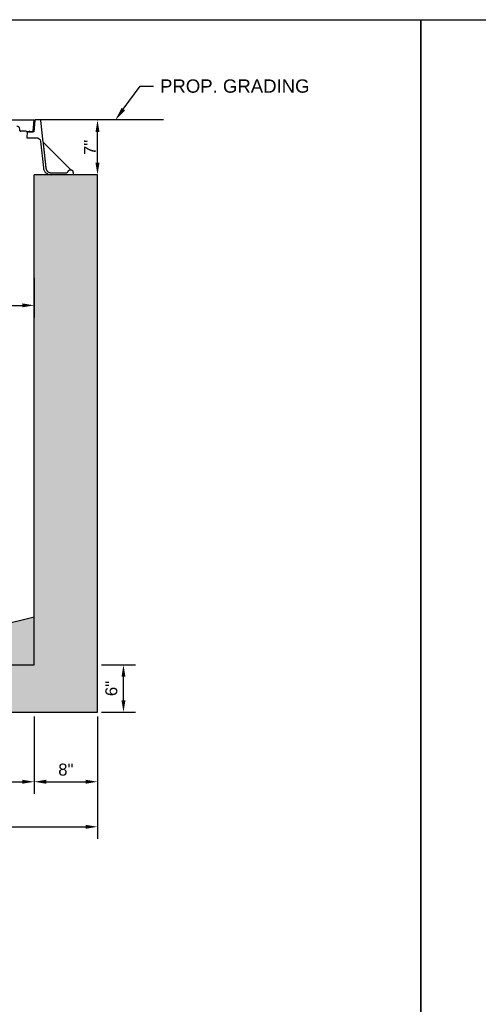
# Model space of a CAD drawing. Header units: feet. Extents: x 6 to 310, y -41 to 128.
# Tile 44 of 44: x 275.25 to 280.08, y 14 to 24.37. Entities that reach past the tile are written whole.
import ezdxf
from ezdxf import colors
from ezdxf.entities.mleader import LeaderData, LeaderLine
from ezdxf.math import Vec2, Vec3

# ---------------------------------------------------------------- set-up
doc = ezdxf.new("R2010")
doc.units = ezdxf.units.FT
doc.header["$MEASUREMENT"] = 0
doc.layers.add('COLUMNS', color=6, linetype='Continuous', plot=False)
for name, color, linetype in [('D-HATCH-PATT', 247, 'Continuous'), ('D-TEXT', 9, 'Continuous'), ('DETAIL', 1, 'Continuous')]:
    doc.layers.add(name, color=color, linetype=linetype)
doc.styles.get("Standard").update_dxf_attribs({"font": 'ARIAL_0.TTF'})
doc.dimstyles.get("Standard").update_dxf_attribs({"dimtxt": 0.18, "dimasz": 0.18, "dimexe": 0.18, "dimexo": 0.0625, "dimgap": 0.09, "dimtad": 0, "dimtih": 1, "dimtoh": 1, "dimdec": 4, "dimzin": 0, "dimdsep": 46, "dimtxsty": 'Standard', "dimcen": 0.09, "dimadec": 0, "dimazin": 0, "dimtfac": 1, "dimtdec": 4, "dimtofl": 0, "dimtmove": 0, "dimatfit": 3, "dimfxl": 1, "dimtolj": 1, "dimtzin": 0, "dimarcsym": 0})
pattern_1 = [(49.99999999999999, (-552.9135316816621, 14.35750776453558), (0.1793150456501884, -0.0156880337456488), [0.01875, -0.20625]), (355, (-552.9135316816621, 14.35750776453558), (-0.03468783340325, 0.188048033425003), [0.015, -0.165]), (100.45144446, (-552.8985887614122, 14.35620042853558), (0.144627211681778, 0.1723599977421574), [0.01593504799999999, -0.1752855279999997]), (46.1842, (-552.9135316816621, 14.40750776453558), (0.2668103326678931, -0.0413798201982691), [0.02812499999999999, -0.3093749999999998]), (96.63563549, (-552.8912974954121, 14.40405943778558), (0.2336654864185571, 0.2435296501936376), [0.0239025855, -0.26292844]), (351.1841639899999, (-552.9135316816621, 14.40750776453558), (0.2336654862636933, 0.2435296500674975), [0.0225, -0.24750000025]), (21, (-552.8885316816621, 14.39500776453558), (0.1492267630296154, -0.1006547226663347), [0.01875, -0.20625]), (326, (-552.8885316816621, 14.39500776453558), (0.0608288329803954, 0.1812875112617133), [0.015, -0.165]), (71.45144474, (-552.8760961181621, 14.38661987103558), (0.2100555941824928, 0.0806327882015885), [0.0159350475, -0.175285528]), (37.50000000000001, (-552.9135316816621, 14.35750776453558), (0.0030399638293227, 0.0832234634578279), [0, -0.163, 0, -0.1675, 0, -0.165625]), (7.499999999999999, (-552.9135316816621, 14.35750776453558), (0.0657673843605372, 0.0986029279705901), [0, -0.0955, 0, -0.15925, 0, -0.063125]), (327.5, (-552.9692816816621, 14.35750776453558), (0.1334556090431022, -0.0056387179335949), [0, -0.0625, 0, -0.195, 0, -0.25875]), (317.5, (-552.9942816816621, 14.35750776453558), (0.1457965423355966, 0.0250262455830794), [0, -0.08125, 0, -0.1295, 0, -0.18375])]

# ---------------------------------------------------------------- blocks, each defined once
blk = doc.blocks.new('*D55')
at = {"layer": 'D-TEXT', "color": 0, "linetype": 'Continuous', "lineweight": -2, "transparency": 16777216}
for p, q in [((269.8979413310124, 17.03339431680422), (269.8979413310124, 16.21848792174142)), ((275.3986079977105, 17.03339431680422), (275.3986079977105, 16.21848792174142)), ((270.0239413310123, 16.34448792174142), (275.2726079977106, 16.34448792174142))]:
    blk.add_line(p, q, dxfattribs=at)
at = {"layer": 'D-TEXT', "color": 0, "linetype": 'Continuous', "transparency": 16777216}
for points in [[(270.0239413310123, 16.36548792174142), (270.0239413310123, 16.32348792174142), (269.8979413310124, 16.34448792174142)], [(275.2726079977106, 16.36548792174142), (275.2726079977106, 16.32348792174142), (275.3986079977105, 16.34448792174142)]]:
    blk.add_solid(points, dxfattribs=at)
at = {"layer": 'Defpoints', "color": 0, "linetype": 'Continuous', "transparency": 16777216}
for p in [(269.8979413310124, 17.07714431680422), (275.3986079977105, 17.07714431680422), (275.3986079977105, 16.34448792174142)]:
    blk.add_point(p, dxfattribs=at)
at = {"layer": 'D-TEXT', "color": 0, "linetype": 'Continuous', "transparency": 16777216, "insert": (272.6482746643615, 16.47182011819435), "char_height": 0.126, "attachment_point": 5}
blk.add_mtext('\\A1;5\'-6"', dxfattribs=at)
blk = doc.blocks.new('*D59')
at = {"layer": 'D-TEXT', "color": 0, "linetype": 'Continuous', "lineweight": -2, "transparency": 16777216}
for p, q in [((273.1486079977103, 21.65481489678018), (273.1486079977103, 21.23816638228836)), ((275.3986079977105, 21.65481489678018), (275.3986079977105, 21.23816638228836)), ((273.2746079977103, 21.36416638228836), (275.2726079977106, 21.36416638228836))]:
    blk.add_line(p, q, dxfattribs=at)
at = {"layer": 'D-TEXT', "color": 0, "linetype": 'Continuous', "transparency": 16777216}
for points in [[(273.2746079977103, 21.38516638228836), (273.2746079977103, 21.34316638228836), (273.1486079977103, 21.36416638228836)], [(275.2726079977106, 21.38516638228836), (275.2726079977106, 21.34316638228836), (275.3986079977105, 21.36416638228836)]]:
    blk.add_solid(points, dxfattribs=at)
at = {"layer": 'Defpoints', "color": 0, "linetype": 'Continuous', "transparency": 16777216}
for p in [(273.1486079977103, 21.69856489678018), (275.3986079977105, 21.69856489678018), (275.3986079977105, 21.36416638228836)]:
    blk.add_point(p, dxfattribs=at)
at = {"layer": 'D-TEXT', "color": 0, "linetype": 'Continuous', "transparency": 16777216, "insert": (274.2736079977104, 21.44604155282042), "char_height": 0.126, "attachment_point": 5}
blk.add_mtext('\\A1;2\'-3"', dxfattribs=at)
blk = doc.blocks.new('*D47')
at = {"layer": 'D-TEXT', "color": 0, "linetype": 'Continuous', "lineweight": -2, "transparency": 16777216}
for p, q in [((269.2319413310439, 17.03339431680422), (269.2319413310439, 15.74358054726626)), ((276.0652746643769, 17.03339431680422), (276.0652746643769, 15.74358054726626)), ((269.3579413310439, 15.86958054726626), (275.939274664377, 15.86958054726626))]:
    blk.add_line(p, q, dxfattribs=at)
at = {"layer": 'D-TEXT', "color": 0, "linetype": 'Continuous', "transparency": 16777216}
for points in [[(269.3579413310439, 15.89058054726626), (269.3579413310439, 15.84858054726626), (269.2319413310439, 15.86958054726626)], [(275.939274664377, 15.89058054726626), (275.939274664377, 15.84858054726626), (276.0652746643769, 15.86958054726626)]]:
    blk.add_solid(points, dxfattribs=at)
at = {"layer": 'Defpoints', "color": 0, "linetype": 'Continuous', "transparency": 16777216}
for p in [(269.2319413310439, 17.07714431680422), (276.0652746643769, 17.07714431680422), (276.0652746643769, 15.86958054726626)]:
    blk.add_point(p, dxfattribs=at)
at = {"layer": 'D-TEXT', "color": 0, "linetype": 'Continuous', "transparency": 16777216, "insert": (272.6486079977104, 15.99691274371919), "char_height": 0.126, "attachment_point": 5}
blk.add_mtext('\\A1;6\'-10"', dxfattribs=at)
blk = doc.blocks.new('*D49')
at = {"layer": 'D-TEXT', "color": 0, "linetype": 'Continuous', "lineweight": -2, "transparency": 16777216}
for p, q in [((275.3986079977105, 17.03339431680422), (275.3986079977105, 16.21848792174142)), ((276.0652746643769, 17.03339431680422), (276.0652746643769, 16.21848792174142)), ((275.5246079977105, 16.34448792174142), (275.939274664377, 16.34448792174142))]:
    blk.add_line(p, q, dxfattribs=at)
at = {"layer": 'D-TEXT', "color": 0, "linetype": 'Continuous', "transparency": 16777216}
for points in [[(275.5246079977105, 16.36548792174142), (275.5246079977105, 16.32348792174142), (275.3986079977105, 16.34448792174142)], [(275.939274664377, 16.36548792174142), (275.939274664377, 16.32348792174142), (276.0652746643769, 16.34448792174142)]]:
    blk.add_solid(points, dxfattribs=at)
at = {"layer": 'Defpoints', "color": 0, "linetype": 'Continuous', "transparency": 16777216}
for p in [(275.3986079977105, 17.07714431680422), (276.0652746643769, 17.07714431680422), (276.0652746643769, 16.34448792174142)]:
    blk.add_point(p, dxfattribs=at)
at = {"layer": 'D-TEXT', "color": 0, "linetype": 'Continuous', "transparency": 16777216, "insert": (275.7319413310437, 16.47182011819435), "char_height": 0.126, "attachment_point": 5}
blk.add_mtext('\\A1;8"', dxfattribs=at)
blk = doc.blocks.new('*D50')
at = {"layer": 'D-TEXT', "color": 0, "linetype": 'Continuous', "lineweight": -2, "transparency": 16777216}
for p, q in [((276.109024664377, 17.57714431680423), (276.4649418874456, 17.57714431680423)), ((276.3389418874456, 17.20314431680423), (276.3389418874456, 17.45114431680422)), ((276.109024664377, 17.07714431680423), (276.4649418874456, 17.07714431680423))]:
    blk.add_line(p, q, dxfattribs=at)
at = {"layer": 'D-TEXT', "color": 0, "linetype": 'Continuous', "transparency": 16777216}
for points in [[(276.3179418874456, 17.45114431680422), (276.3599418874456, 17.45114431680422), (276.3389418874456, 17.57714431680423)], [(276.3179418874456, 17.20314431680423), (276.3599418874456, 17.20314431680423), (276.3389418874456, 17.07714431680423)]]:
    blk.add_solid(points, dxfattribs=at)
at = {"layer": 'Defpoints', "color": 0, "linetype": 'Continuous', "transparency": 16777216}
for p in [(276.0652746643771, 17.57714431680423), (276.3389418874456, 17.57714431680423), (276.0652746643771, 17.07714431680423)]:
    blk.add_point(p, dxfattribs=at)
at = {"layer": 'D-TEXT', "color": 0, "linetype": 'Continuous', "transparency": 16777216, "insert": (276.2116096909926, 17.32714431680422), "char_height": 0.126, "attachment_point": 5, "rotation": 90}
blk.add_mtext('\\A1;6"', dxfattribs=at)
blk = doc.blocks.new('*D52')
at = {"layer": 'D-TEXT', "color": 0, "linetype": 'Continuous', "lineweight": -2, "transparency": 16777216}
for p, q in [((276.0215246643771, 23.3183740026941), (275.9392746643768, 23.3183740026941)), ((276.0652746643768, 22.86624900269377), (276.0652746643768, 23.1923740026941)), ((276.0215246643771, 22.74024900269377), (275.9392746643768, 22.74024900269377))]:
    blk.add_line(p, q, dxfattribs=at)
at = {"layer": 'D-TEXT', "color": 0, "linetype": 'Continuous', "transparency": 16777216}
for points in [[(276.0442746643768, 23.1923740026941), (276.0862746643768, 23.1923740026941), (276.0652746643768, 23.3183740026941)], [(276.0442746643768, 22.86624900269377), (276.0862746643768, 22.86624900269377), (276.0652746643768, 22.74024900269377)]]:
    blk.add_solid(points, dxfattribs=at)
at = {"layer": 'Defpoints', "color": 0, "linetype": 'Continuous', "transparency": 16777216}
for p in [(276.0652746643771, 23.3183740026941), (276.0652746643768, 23.3183740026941), (276.0652746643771, 22.74024900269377)]:
    blk.add_point(p, dxfattribs=at)
at = {"layer": 'D-TEXT', "color": 0, "linetype": 'Continuous', "transparency": 16777216, "insert": (275.9847746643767, 23.02931150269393), "char_height": 0.126, "attachment_point": 5, "rotation": 90}
blk.add_mtext('\\A1;7"', dxfattribs=at)

msp = doc.modelspace()

# ---------------------------------------------------------------- hatches: boundary and pattern name
at = {"layer": 'D-HATCH-PATT'}
h = msp.add_hatch(dxfattribs=at)
h.set_pattern_fill('AR-CONC', color=256, scale=0.025)
h.set_pattern_definition(pattern_1)
h.paths.add_polyline_path([(276.0652746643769, 22.74024900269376), (275.3986079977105, 22.74024900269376), (275.3986079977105, 17.57714431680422), (276.0652746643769, 17.57714431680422)])
h = msp.add_hatch(dxfattribs=at)
h.set_pattern_fill('AR-CONC', color=256, scale=0.025)
h.set_pattern_definition([(49.99999999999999, (-552.1634650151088, 14.35750776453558), (0.1793150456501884, -0.0156880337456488), [0.01875, -0.20625]), (355, (-552.1634650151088, 14.35750776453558), (-0.03468783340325, 0.188048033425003), [0.015, -0.165]), (100.45144446, (-552.1485220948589, 14.35620042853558), (0.144627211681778, 0.1723599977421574), [0.01593504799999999, -0.1752855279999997]), (46.1842, (-552.1634650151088, 14.40750776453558), (0.2668103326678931, -0.0413798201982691), [0.02812499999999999, -0.3093749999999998]), (96.63563549, (-552.1412308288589, 14.40405943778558), (0.2336654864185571, 0.2435296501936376), [0.0239025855, -0.26292844]), (351.1841639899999, (-552.1634650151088, 14.40750776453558), (0.2336654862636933, 0.2435296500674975), [0.0225, -0.24750000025]), (21, (-552.1384650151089, 14.39500776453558), (0.1492267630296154, -0.1006547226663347), [0.01875, -0.20625]), (326, (-552.1384650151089, 14.39500776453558), (0.0608288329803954, 0.1812875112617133), [0.015, -0.165]), (71.45144474, (-552.1260294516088, 14.38661987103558), (0.2100555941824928, 0.0806327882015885), [0.0159350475, -0.175285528]), (37.50000000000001, (-552.1634650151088, 14.35750776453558), (0.0030399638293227, 0.0832234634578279), [0, -0.163, 0, -0.1675, 0, -0.165625]), (7.499999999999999, (-552.1634650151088, 14.35750776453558), (0.0657673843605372, 0.0986029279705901), [0, -0.0955, 0, -0.15925, 0, -0.063125]), (327.5, (-552.2192150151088, 14.35750776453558), (0.1334556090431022, -0.0056387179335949), [0, -0.0625, 0, -0.195, 0, -0.25875]), (317.5, (-552.2442150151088, 14.35750776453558), (0.1457965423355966, 0.0250262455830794), [0, -0.08125, 0, -0.1295, 0, -0.18375])])
edge = h.paths.add_edge_path()
edge.add_arc((272.352886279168, 31.55209147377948), 13.81145661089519, 271.21643511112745, 282.7396590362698, ccw=False)
edge.add_arc((272.5543600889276, 28.26901615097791), 10.52566840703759, 255.3852602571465, 270.4993455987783, ccw=False)
edge.add_line((269.898541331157, 18.08391319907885), (269.8979413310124, 17.57714431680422))
edge.add_line((269.8979413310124, 17.57714431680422), (275.3986079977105, 17.57714431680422))
edge.add_line((275.3986079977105, 17.57714431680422), (275.3986079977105, 18.08064341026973))
h = msp.add_hatch(dxfattribs=at)
h.set_pattern_fill('AR-CONC', color=256, scale=0.025)
h.set_pattern_definition(pattern_1)
h.paths.add_polyline_path([(276.0652746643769, 17.57714431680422), (269.2319413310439, 17.57714431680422), (269.2319413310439, 17.07714431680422), (276.0652746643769, 17.07714431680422)])

# ---------------------------------------------------------------- linework, layer by layer
at = {"layer": 'COLUMNS', "color": 3, "flags": 128}
for points in [[(249.0975199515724, 3.624450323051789), (249.0975199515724, 24.37445032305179), (279.4725199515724, 24.37445032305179), (279.4725199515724, 3.624450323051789)], [(279.4725199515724, 3.624450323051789), (279.4725199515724, 24.37445032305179), (309.8475199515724, 24.37445032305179), (309.8475199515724, 3.624450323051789)]]:
    msp.add_lwpolyline(points, close=True, dxfattribs=at)
at = {"layer": 'D-HATCH-PATT', "linetype": 'Continuous'}
for p, q in [((273.2319413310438, 23.3183740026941), (275.3986079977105, 23.3183740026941)), ((275.3880878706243, 23.1981283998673), (275.3986079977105, 23.3183740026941)), ((275.2471503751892, 23.20333673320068), (275.2455053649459, 23.22213928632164)), ((275.3152746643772, 23.19858233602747), (275.2523388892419, 23.19858233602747)), ((275.3204829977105, 23.1933740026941), (275.3828993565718, 23.1933740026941)), ((275.3460052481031, 23.20161044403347), (275.3542416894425, 23.1933740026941))]:
    msp.add_line(p, q, dxfattribs=at)
for centre, radius, start, end in [((275.2143742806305, 23.21941566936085), 0.03125000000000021, 4.999999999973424, 90), ((275.2523388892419, 23.20379066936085), 0.005208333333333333, 184.9999999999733, 270), ((275.3204829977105, 23.19858233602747), 0.005208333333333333, 180, 270), ((275.3828993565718, 23.19858233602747), 0.005208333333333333, 270, 355.0000000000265)]:
    msp.add_arc(centre, radius, start, end, dxfattribs=at)
at = {"layer": 'DETAIL', "linetype": 'Continuous'}
for p, q in [((275.4917159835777, 23.08399900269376), (275.4916351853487, 23.08407963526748)), ((275.783981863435, 22.79233233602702), (275.4917159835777, 23.08399900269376))]:
    msp.add_line(p, q, dxfattribs=at)
for points in [[(276.761069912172, 23.3183740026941), (275.408588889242, 23.31837400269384, 0.3888787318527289), (275.4034003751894, 23.31361960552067), (275.3928802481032, 23.19337400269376), (275.3259510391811, 23.19337400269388), (275.3204829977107, 23.13087400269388), (275.4230467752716, 23.13087400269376, -0.3829376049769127), (275.4644709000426, 23.09369654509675), (275.4947166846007, 22.8146039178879, 0.3829376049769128), (275.5775649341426, 22.7402490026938)], [(275.4917159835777, 23.08399900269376), (275.46681995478, 23.31372682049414, 0.3829376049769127), (275.4616419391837, 23.31837400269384)]]:
    msp.add_lwpolyline(points, format="xyb", dxfattribs=at)
at = {"layer": 'DETAIL', "linetype": 'Continuous', "flags": 128}
for points in [[(269.8985413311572, 22.19850094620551), (269.8985413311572, 17.57714431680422), (275.3986079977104, 17.57714431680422), (275.3986079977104, 22.74024900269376)], [(276.0652746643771, 17.07714431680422), (276.0652746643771, 22.74024900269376), (275.3986079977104, 22.74024900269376)], [(269.2319413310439, 17.07714431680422), (276.0652746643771, 17.07714431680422)]]:
    msp.add_lwpolyline(points, dxfattribs=at)
at = {"layer": 'DETAIL', "linetype": 'Continuous'}
msp.add_arc((272.6485746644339, 29.11489742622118), 11.37178284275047, 256.0054518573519, 283.9945481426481, dxfattribs=at)
msp.add_rational_spline([(275.4916351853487, 23.0840796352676), (275.5012771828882, 22.99481191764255), (275.5110545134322, 22.9041954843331), (275.5209701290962, 22.81220134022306), (275.5211490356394, 22.81054149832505), (275.521404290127, 22.80886278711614), (275.5224842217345, 22.80341845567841), (275.5236378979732, 22.79971737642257), (275.5263411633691, 22.79318552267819), (275.5281393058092, 22.78975301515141), (275.5324197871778, 22.78334447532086), (275.5349021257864, 22.7803684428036), (275.5399011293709, 22.77536867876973), (275.5428784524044, 22.77288473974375), (275.5492897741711, 22.76860101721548), (275.5527237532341, 22.76680120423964), (275.5592607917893, 22.76409329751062), (275.5629663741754, 22.76293670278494), (275.5705371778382, 22.76143124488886), (275.5744023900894, 22.76108233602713), (275.5779410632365, 22.76108233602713), (275.630505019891, 22.76108233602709), (275.6830689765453, 22.76108233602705), (275.7356329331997, 22.76108233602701), (275.7369194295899, 22.76108233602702), (275.7383242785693, 22.76120923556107), (275.7410753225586, 22.76175620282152), (275.742421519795, 22.76217625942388), (275.7447984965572, 22.763160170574), (275.7460482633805, 22.76381484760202), (275.7483815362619, 22.76537290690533), (275.7494650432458, 22.76627628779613), (275.7512846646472, 22.76809471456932), (275.7521885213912, 22.76917728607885), (275.7537476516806, 22.77150882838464), (275.7544029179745, 22.77275780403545), (275.7552498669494, 22.77480063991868), (275.7555689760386, 22.77573665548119), (275.7558200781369, 22.77670733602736), (275.7562892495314, 22.77852100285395), (275.7570008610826, 22.78026288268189), (275.7588701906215, 22.78350954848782), (275.7600196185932, 22.78499963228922), (275.7632861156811, 22.78822580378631), (275.7655749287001, 22.78973946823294), (275.7706009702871, 22.79180178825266), (275.7732899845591, 22.79233233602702), (275.7760055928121, 22.79233233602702), (275.7792451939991, 22.79233233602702), (275.7824847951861, 22.79233233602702), (275.785724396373, 22.79233233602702), (275.7969082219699, 22.79233233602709), (275.8052315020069, 22.78486233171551), (275.8064364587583, 22.77374360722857), (275.8076464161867, 22.76257873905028), (275.8088563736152, 22.75141387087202), (275.8100663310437, 22.74024900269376)], [3.775551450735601, 3.754214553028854, 3.732800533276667, 3.711309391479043, 1, 1, 1, 1, 1, 1, 1, 1, 1, 1, 1, 1, 1, 1, 1, 1, 1, 1, 1, 1, 1, 1, 1, 1, 1, 1, 1, 1, 1, 1, 1, 1, 1, 1, 1, 1, 1, 1, 1, 1, 1, 1, 1, 1, 1, 1, 1, 0.829483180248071, 0.829483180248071, 1, 1, 1, 1], degree=3, knots=[0, 0, 0, 0, 9.054356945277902, 9.054356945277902, 9.054356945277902, 9.196653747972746, 9.196653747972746, 9.520022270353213, 9.520022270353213, 9.84318684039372, 9.84318684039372, 10.16635141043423, 10.16635141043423, 10.48968560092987, 10.48968560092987, 10.81301979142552, 10.81301979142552, 11.13681771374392, 11.13681771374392, 11.46061563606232, 11.46061563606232, 11.46061563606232, 12.46061563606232, 12.46061563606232, 12.46061563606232, 12.57833344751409, 12.57833344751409, 12.69605125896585, 12.69605125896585, 12.81384423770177, 12.81384423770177, 12.93163721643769, 12.93163721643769, 13.0493954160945, 13.0493954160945, 13.1671536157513, 13.1671536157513, 13.25184735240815, 13.25184735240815, 13.25184735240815, 13.42332025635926, 13.42332025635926, 13.5948451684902, 13.5948451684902, 13.84369451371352, 13.84369451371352, 14.09217982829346, 14.09217982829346, 14.09217982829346, 15.09217982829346, 15.09217982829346, 15.09217982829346, 16.55502559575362, 16.55502559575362, 16.55502559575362, 17.55502559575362, 17.55502559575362, 17.55502559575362, 17.55502559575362], dxfattribs=at)

# ---------------------------------------------------------------- dimensions: what is measured, and where the dimension line sits
at = {"layer": 'D-TEXT', "linetype": 'Continuous'}
for base, p1, p2, text, override, picture, middle in [((276.0652746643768, 23.3183740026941), (276.0652746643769, 22.74024900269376), (276.0652746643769, 23.3183740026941), '7"', {"dimscale": 0.7, "dimgap": 0.025, "dimtad": 1, "dimtih": 0, "dimtoh": 0}, '*D52', (276.0652746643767, 23.02931150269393)), ((276.3389418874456, 17.57714431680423), (276.0652746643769, 17.07714431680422), (276.0652746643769, 17.57714431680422), '6"', {"dimscale": 0.7, "dimtad": 1, "dimtih": 0, "dimtoh": 0}, '*D50', (276.3389418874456, 17.32714431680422))]:
    dim = msp.add_linear_dim(base=base, p1=p1, p2=p2, angle=90, text=text, dimstyle='Standard', override=override, dxfattribs=at)
    dim.commit()
    dim.dimension.update_dxf_attribs({"geometry": picture, "text_midpoint": middle, "dimtype": 160})
dim = msp.add_aligned_dim(p1=(273.1486079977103, 21.69856489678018), p2=(275.3986079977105, 21.69856489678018), distance=-0.33439851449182, text='2\'-3"', dimstyle='Standard', override={"dimscale": 0.7, "dimgap": 0.025, "dimtad": 1, "dimtih": 0, "dimtoh": 0}, dxfattribs=at)
dim.commit()
dim.dimension.update_dxf_attribs({"geometry": '*D59', "text_midpoint": (274.2736079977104, 21.44604155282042)})
for base, p1, p2, text, picture, middle in [((276.0652746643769, 15.86958054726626), (269.2319413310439, 17.07714431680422), (276.0652746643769, 17.07714431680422), '6\'-10"', '*D47', (272.6486079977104, 15.99691274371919)), ((275.3986079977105, 16.34448792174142), (269.8979413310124, 17.07714431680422), (275.3986079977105, 17.07714431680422), '5\'-6"', '*D55', (272.6482746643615, 16.47182011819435)), ((276.0652746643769, 16.34448792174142), (275.3986079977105, 17.07714431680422), (276.0652746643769, 17.07714431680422), '8"', '*D49', (275.7319413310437, 16.47182011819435))]:
    dim = msp.add_linear_dim(base=base, p1=p1, p2=p2, text=text, dimstyle='Standard', override={"dimscale": 0.7, "dimtad": 1, "dimtih": 0, "dimtoh": 0}, dxfattribs=at)
    dim.commit()
    dim.dimension.update_dxf_attribs({"geometry": picture, "text_midpoint": middle})

# ---------------------------------------------------------------- leaders
ml = msp.add_multileader_mtext('Standard', dxfattribs=at)
ml.set_content('PROP. GRADING', color=256)
ml.set_leader_properties(color=256, linetype='ByLayer', lineweight=-1)
ml.build(insert=Vec2(0, 0))
ml.multileader.update_dxf_attribs({"dogleg_length": 0.14, "arrow_head_size": 0.14})
ctx = ml.context
ctx.base_point, ctx.char_height, ctx.arrow_head_size, ctx.landing_gap_size, ctx.plane_origin = Vec3(276.6542667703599, 23.67522288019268), 0.14, 0.14, 0.07, Vec3(275.2197054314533, 25.35752822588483)
notes = []
notes.append((ctx, [(0, (1, 1, 0), (276.5142667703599, 23.67522288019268), (1, 0), 0.14, [(0, [(276.2544952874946, 23.3183740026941)], 0, [])])]))
ctx.mtext.insert, ctx.mtext.flow_direction = Vec3(276.7242667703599, 23.74522288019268), 5
for ctx, leaders in notes:
    for number, flags, end, landing, length, lines in leaders:
        leader = LeaderData()
        leader.index, (leader.has_last_leader_line, leader.has_dogleg_vector, leader.attachment_direction) = number, flags
        leader.last_leader_point, leader.dogleg_vector, leader.dogleg_length = Vec3(end), Vec3(landing), length
        for number, points, colour, breaks in lines:
            line = LeaderLine()
            line.index, line.vertices, line.color, line.breaks = number, Vec3.list(points), colors.encode_raw_color(colour), breaks
            leader.lines.append(line)
        ctx.leaders.append(leader)

doc.saveas('drawing.dxf')
